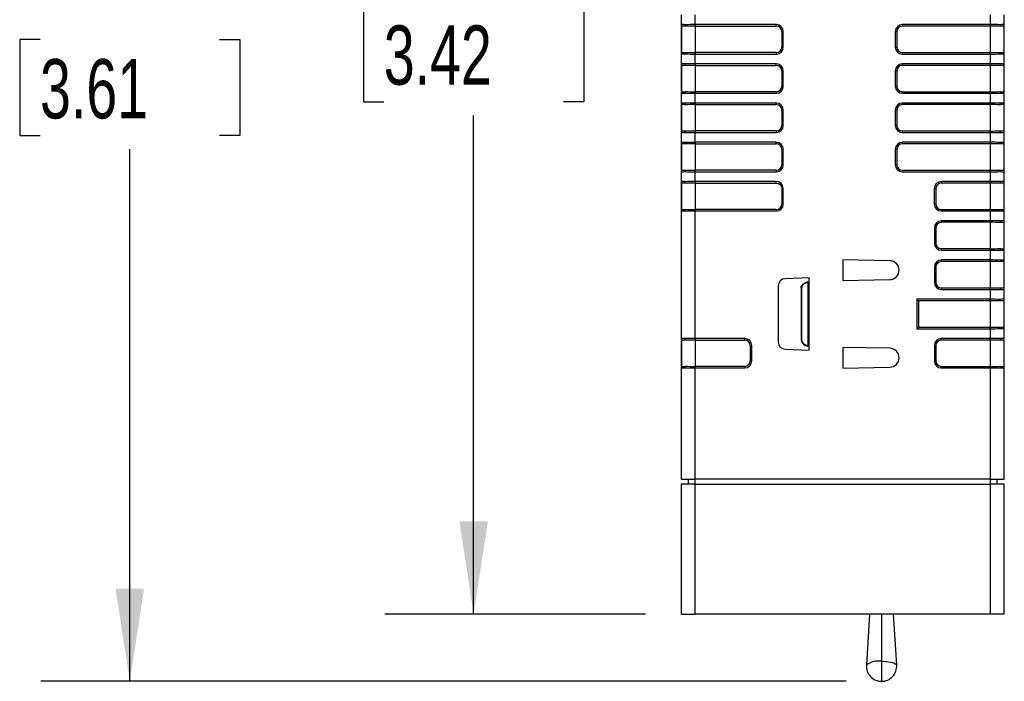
# Model space of a CAD drawing. Header units: millimetres. Extents: x 0 to 1397, y 0 to 1080.
# Tile 7 of 28: x 288 to 464, y 637 to 755. Entities that reach past the tile are written whole.
import ezdxf

# ---------------------------------------------------------------- set-up
doc = ezdxf.new("R2010")
doc.units = ezdxf.units.MM
doc.header["$LTSCALE"] = 5
doc.layers.add('DIMENSIONS', color=140, linetype='Continuous', lineweight=25)
doc.styles.add('SLDTEXTSTYLE0', font='TXT', dxfattribs={"width": 0.7})
doc.dimstyles.new('SLDDIMSTYLE1', dxfattribs={"dimtxt": 10.790039, "dimasz": 16.51, "dimexe": 0, "dimexo": 0.0625, "dimgap": 2.69751, "dimtad": 0, "dimtih": 1, "dimtoh": 1, "dimdec": 1, "dimlfac": 0.4, "dimrnd": 1e-09, "dimzin": 12, "dimdsep": 46, "dimtxsty": 'SLDTEXTSTYLE0', "dimsah": 1, "dimcen": 0.09, "dimadec": 0, "dimazin": 3, "dimtfac": 1, "dimtdec": 1, "dimtofl": 0, "dimtmove": 0, "dimatfit": 3, "dimfxl": 0, "dimfrac": 2, "dimtolj": 1, "dimtzin": 12, "dimarcsym": 0})

# ---------------------------------------------------------------- blocks, each defined once
blk = doc.blocks.new('_D_4')
at = {"layer": 'DIMENSIONS'}
for p, q in [((402.51, 865.71), (292.08, 865.71)), ((307.96, 865.71), (307.96, 770.75)), ((291.93, 751.19), (288.3, 751.19)), ((288.3, 751.19), (288.3, 734.04)), ((323.99, 751.19), (327.61, 751.19)), ((327.61, 751.19), (327.61, 734.04)), ((288.3, 734.04), (291.93, 734.04)), ((327.61, 734.04), (323.99, 734.04)), ((307.96, 636.67), (307.96, 731.63)), ((435.8, 636.67), (292.08, 636.67))]:
    blk.add_line(p, q, dxfattribs=at)
for points in [[(307.96, 865.71), (305.42, 849.2), (310.5, 849.2)], [(307.96, 636.67), (310.5, 653.18), (305.42, 653.18)]]:
    blk.add_solid(points, dxfattribs=at)
at = {"layer": 'DIMENSIONS', "char_height": 10.583, "attachment_point": 1, "style": 'SLDTEXTSTYLE0'}
for s, insert in [('91.6', (291.93, 767.25)), ('3.61', (291.93, 747.68))]:
    blk.add_mtext(s, dxfattribs=dict(at, insert=insert))
blk = doc.blocks.new('_D_5')
at = {"layer": 'DIMENSIONS'}
for p, q in [((402.51, 865.71), (353.46, 865.71)), ((369.33, 865.71), (369.33, 776.76)), ((353.3, 757.19), (349.68, 757.19)), ((349.68, 757.19), (349.68, 740.04)), ((385.36, 757.19), (388.99, 757.19)), ((388.99, 757.19), (388.99, 740.04)), ((349.68, 740.04), (353.3, 740.04)), ((388.99, 740.04), (385.36, 740.04)), ((369.33, 648.68), (369.33, 737.63)), ((400, 648.68), (353.46, 648.68))]:
    blk.add_line(p, q, dxfattribs=at)
for points in [[(369.33, 865.71), (366.79, 849.2), (371.87, 849.2)], [(369.33, 648.68), (371.87, 665.19), (366.79, 665.19)]]:
    blk.add_solid(points, dxfattribs=at)
at = {"layer": 'DIMENSIONS', "char_height": 10.583, "attachment_point": 1, "style": 'SLDTEXTSTYLE0'}
for s, insert in [('86.8', (353.3, 773.25)), ('3.42', (353.3, 753.69))]:
    blk.add_mtext(s, dxfattribs=dict(at, insert=insert))

msp = doc.modelspace()

# ---------------------------------------------------------------- linework, layer by layer
for p, q in [((406.36, 755.58), (406.36, 753.84)), ((408.86, 753.84), (408.86, 755.58)), ((461.55, 755.58), (461.55, 753.84)), ((464.05, 753.84), (464.05, 755.58)), ((406.36, 753.84), (406.36, 752.59)), ((406.42, 752.59), (406.36, 752.59)), ((406.36, 752.59), (406.36, 749.83)), ((406.42, 753.56), (406.42, 748.86)), ((423.36, 753.84), (408.86, 753.84)), ((408.86, 753.84), (408.86, 753.56)), ((408.86, 753.56), (423.36, 753.56)), ((408.86, 753.56), (408.86, 748.86)), ((423.36, 753.56), (423.36, 753.84)), ((424.34, 752.59), (424.61, 752.59)), ((424.34, 752.59), (424.34, 749.83)), ((424.61, 749.83), (424.61, 752.59)), ((444.6, 752.59), (444.6, 749.83)), ((444.88, 752.59), (444.6, 752.59)), ((444.88, 752.59), (444.88, 749.83)), ((461.55, 753.84), (445.85, 753.84)), ((445.85, 753.84), (445.85, 753.56)), ((461.55, 753.56), (445.85, 753.56)), ((461.55, 753.84), (461.55, 753.56)), ((461.55, 753.56), (461.55, 748.86)), ((463.99, 753.56), (463.99, 748.86)), ((464.05, 752.59), (463.99, 752.59)), ((464.05, 752.59), (464.05, 753.47)), ((464.05, 749.83), (464.05, 752.59)), ((406.36, 749.83), (406.42, 749.83)), ((406.36, 749.83), (406.36, 748.95)), ((408.86, 748.86), (408.86, 748.58)), ((423.36, 748.86), (408.86, 748.86)), ((423.36, 748.86), (423.36, 748.58)), ((424.34, 749.83), (424.61, 749.83)), ((444.6, 749.83), (444.88, 749.83)), ((445.85, 748.86), (445.85, 748.58)), ((445.85, 748.86), (461.55, 748.86)), ((461.55, 748.58), (461.55, 748.86)), ((463.99, 749.83), (464.05, 749.83)), ((464.05, 748.95), (464.05, 749.83)), ((406.36, 748.58), (406.36, 746.84)), ((408.86, 746.84), (408.86, 748.58)), ((408.86, 748.58), (423.36, 748.58)), ((445.85, 748.58), (461.55, 748.58)), ((461.55, 748.58), (461.55, 746.84)), ((464.05, 746.84), (464.05, 748.58)), ((406.36, 746.84), (406.36, 745.59)), ((406.42, 745.59), (406.36, 745.59)), ((406.36, 745.59), (406.36, 742.83)), ((406.42, 746.56), (406.42, 741.86)), ((423.36, 746.84), (408.86, 746.84)), ((408.86, 746.84), (408.86, 746.56)), ((408.86, 746.56), (423.36, 746.56)), ((408.86, 746.56), (408.86, 741.86)), ((423.36, 746.56), (423.36, 746.84)), ((424.34, 745.59), (424.61, 745.59)), ((424.34, 745.59), (424.34, 742.83)), ((424.61, 742.83), (424.61, 745.59)), ((444.6, 745.59), (444.6, 742.83)), ((444.88, 745.59), (444.6, 745.59)), ((444.88, 745.59), (444.88, 742.83)), ((461.55, 746.84), (445.85, 746.84)), ((445.85, 746.84), (445.85, 746.56)), ((461.55, 746.56), (445.85, 746.56)), ((461.55, 746.84), (461.55, 746.56)), ((461.55, 746.56), (461.55, 741.86)), ((463.99, 746.56), (463.99, 741.86)), ((464.05, 745.59), (463.99, 745.59)), ((464.05, 745.59), (464.05, 746.47)), ((464.05, 742.83), (464.05, 745.59)), ((406.36, 742.83), (406.42, 742.83)), ((406.36, 742.83), (406.36, 741.95)), ((408.86, 741.86), (408.86, 741.58)), ((423.36, 741.86), (408.86, 741.86)), ((423.36, 741.86), (423.36, 741.58)), ((424.34, 742.83), (424.61, 742.83)), ((444.6, 742.83), (444.88, 742.83)), ((445.85, 741.86), (445.85, 741.58)), ((445.85, 741.86), (461.55, 741.86)), ((461.55, 741.58), (461.55, 741.86)), ((463.99, 742.83), (464.05, 742.83)), ((464.05, 741.95), (464.05, 742.83)), ((406.36, 741.58), (406.36, 739.84)), ((408.86, 739.84), (408.86, 741.58)), ((408.86, 741.58), (423.36, 741.58)), ((445.85, 741.58), (461.55, 741.58)), ((461.55, 741.58), (461.55, 739.84)), ((464.05, 739.84), (464.05, 741.58)), ((406.36, 739.84), (406.36, 738.59)), ((406.42, 738.59), (406.36, 738.59)), ((406.36, 738.59), (406.36, 735.83)), ((406.42, 739.56), (406.42, 734.86)), ((423.36, 739.84), (408.86, 739.84)), ((408.86, 739.84), (408.86, 739.56)), ((408.86, 739.56), (423.36, 739.56)), ((408.86, 739.56), (408.86, 734.86)), ((423.36, 739.56), (423.36, 739.84)), ((424.34, 738.59), (424.61, 738.59)), ((424.34, 738.59), (424.34, 735.83)), ((424.61, 735.83), (424.61, 738.59)), ((444.6, 738.59), (444.6, 735.83)), ((444.88, 738.59), (444.6, 738.59)), ((444.88, 738.59), (444.88, 735.83)), ((461.55, 739.84), (445.85, 739.84)), ((445.85, 739.84), (445.85, 739.56)), ((461.55, 739.56), (445.85, 739.56)), ((461.55, 739.84), (461.55, 739.56)), ((461.55, 739.56), (461.55, 734.86)), ((463.99, 739.56), (463.99, 734.86)), ((464.05, 738.59), (463.99, 738.59)), ((464.05, 738.59), (464.05, 739.47)), ((464.05, 735.83), (464.05, 738.59)), ((406.42, 735.83), (406.36, 735.83)), ((406.36, 735.83), (406.36, 734.95)), ((408.86, 734.86), (408.86, 734.58)), ((423.36, 734.86), (408.86, 734.86)), ((423.36, 734.86), (423.36, 734.58)), ((424.34, 735.83), (424.61, 735.83)), ((444.6, 735.83), (444.88, 735.83)), ((445.85, 734.86), (445.85, 734.58)), ((445.85, 734.86), (461.55, 734.86)), ((461.55, 734.58), (461.55, 734.86)), ((463.99, 735.83), (464.05, 735.83)), ((464.05, 734.95), (464.05, 735.83)), ((406.36, 734.58), (406.36, 732.84)), ((408.86, 732.84), (408.86, 734.58)), ((408.86, 734.58), (423.36, 734.58)), ((445.85, 734.58), (461.55, 734.58)), ((461.55, 734.58), (461.55, 732.84)), ((464.05, 732.84), (464.05, 734.58)), ((406.36, 732.84), (406.36, 731.59)), ((406.42, 731.59), (406.36, 731.59)), ((406.36, 731.59), (406.36, 728.83)), ((406.42, 732.56), (406.42, 727.86)), ((423.36, 732.84), (408.86, 732.84)), ((408.86, 732.84), (408.86, 732.56)), ((408.86, 732.56), (423.36, 732.56)), ((408.86, 732.56), (408.86, 727.86)), ((423.36, 732.56), (423.36, 732.84)), ((424.34, 731.59), (424.61, 731.59)), ((424.34, 731.59), (424.34, 728.83)), ((424.61, 728.83), (424.61, 731.59)), ((444.6, 731.59), (444.6, 728.83)), ((444.88, 731.59), (444.6, 731.59)), ((444.88, 731.59), (444.88, 728.83)), ((461.55, 732.84), (445.85, 732.84)), ((445.85, 732.84), (445.85, 732.56)), ((461.55, 732.56), (445.85, 732.56)), ((461.55, 732.84), (461.55, 732.56)), ((461.55, 732.56), (461.55, 727.86)), ((463.99, 732.56), (463.99, 727.86)), ((464.05, 731.59), (463.99, 731.59)), ((464.05, 731.59), (464.05, 732.47)), ((464.05, 728.83), (464.05, 731.59)), ((406.42, 728.83), (406.36, 728.83)), ((406.36, 728.83), (406.36, 727.95)), ((408.86, 727.86), (408.86, 727.58)), ((423.36, 727.86), (408.86, 727.86)), ((423.36, 727.86), (423.36, 727.58)), ((424.34, 728.83), (424.61, 728.83)), ((444.6, 728.83), (444.88, 728.83)), ((445.85, 727.86), (445.85, 727.58)), ((445.85, 727.86), (461.55, 727.86)), ((461.55, 727.58), (461.55, 727.86)), ((463.99, 728.83), (464.05, 728.83)), ((464.05, 727.95), (464.05, 728.83)), ((406.36, 727.58), (406.36, 725.84)), ((408.86, 725.84), (408.86, 727.58)), ((408.86, 727.58), (423.36, 727.58)), ((445.85, 727.58), (461.55, 727.58)), ((461.55, 727.58), (461.55, 725.84)), ((464.05, 725.84), (464.05, 727.58)), ((406.36, 725.84), (406.36, 724.59)), ((406.42, 724.59), (406.36, 724.59)), ((406.36, 724.59), (406.36, 721.83)), ((406.42, 725.56), (406.42, 720.86)), ((423.36, 725.84), (408.86, 725.84)), ((408.86, 725.84), (408.86, 725.56)), ((408.86, 725.56), (423.36, 725.56)), ((408.86, 725.56), (408.86, 720.86)), ((423.36, 725.56), (423.36, 725.84)), ((424.05, 725.28), (424.24, 725.47)), ((424.34, 724.59), (424.61, 724.59)), ((424.34, 724.59), (424.34, 721.83)), ((424.61, 721.83), (424.61, 724.59)), ((451.54, 724.59), (451.54, 721.83)), ((451.82, 724.59), (451.54, 724.59)), ((451.82, 724.59), (451.82, 721.83)), ((461.55, 725.84), (452.79, 725.84)), ((452.79, 725.84), (452.79, 725.56)), ((461.55, 725.56), (452.79, 725.56)), ((461.55, 725.84), (461.55, 725.56)), ((461.55, 725.56), (461.55, 720.86)), ((463.99, 725.56), (463.99, 720.86)), ((464.05, 724.59), (463.99, 724.59)), ((464.05, 724.59), (464.05, 725.47)), ((464.05, 721.83), (464.05, 724.59)), ((406.36, 721.83), (406.42, 721.83)), ((406.36, 721.83), (406.36, 720.58)), ((408.86, 720.86), (408.86, 720.58)), ((423.36, 720.86), (408.86, 720.86)), ((423.36, 720.86), (423.36, 720.58)), ((424.34, 721.83), (424.61, 721.83)), ((451.54, 721.83), (451.82, 721.83)), ((452.79, 720.86), (452.79, 720.58)), ((452.79, 720.86), (461.55, 720.86)), ((461.55, 720.58), (461.55, 720.86)), ((463.99, 721.83), (464.05, 721.83)), ((464.05, 720.95), (464.05, 721.83)), ((406.36, 720.58), (406.36, 697.84)), ((408.86, 697.84), (408.86, 720.58)), ((408.86, 720.58), (423.36, 720.58)), ((452.79, 720.58), (461.55, 720.58)), ((461.55, 718.84), (452.81, 718.84)), ((452.81, 718.84), (452.81, 718.56)), ((461.55, 720.58), (461.55, 718.84)), ((461.55, 718.84), (461.55, 718.56)), ((464.05, 718.84), (464.05, 720.58)), ((451.57, 717.59), (451.57, 714.83)), ((451.84, 717.59), (451.57, 717.59)), ((451.84, 717.59), (451.84, 714.83)), ((461.55, 718.56), (452.81, 718.56)), ((461.55, 718.56), (461.55, 713.86)), ((463.99, 718.56), (463.99, 713.86)), ((464.05, 717.59), (463.99, 717.59)), ((464.05, 717.59), (464.05, 718.47)), ((464.05, 714.83), (464.05, 717.59)), ((451.57, 714.83), (451.84, 714.83)), ((452.81, 713.86), (452.81, 713.58)), ((452.81, 713.86), (461.55, 713.86)), ((452.81, 713.58), (461.55, 713.58)), ((461.55, 713.58), (461.55, 713.86)), ((461.55, 713.58), (461.55, 711.84)), ((463.99, 714.83), (464.05, 714.83)), ((464.05, 713.95), (464.05, 714.83)), ((464.05, 711.84), (464.05, 713.58)), ((443.61, 711.71), (435.21, 711.86)), ((435.21, 711.86), (435.21, 708.19)), ((461.55, 711.84), (452.81, 711.84)), ((452.81, 711.84), (452.81, 711.56)), ((461.55, 711.84), (461.55, 711.56)), ((451.57, 710.59), (451.57, 707.83)), ((451.84, 710.59), (451.57, 710.59)), ((451.84, 710.59), (451.84, 707.83)), ((461.55, 711.56), (452.81, 711.56)), ((461.55, 711.56), (461.55, 706.86)), ((463.99, 711.56), (463.99, 706.86)), ((464.05, 710.59), (463.99, 710.59)), ((464.05, 710.59), (464.05, 711.47)), ((464.05, 707.83), (464.05, 710.59)), ((429.21, 708.65), (424.91, 708.5)), ((429.21, 695.77), (429.21, 708.65)), ((435.21, 708.19), (443.61, 708.33)), ((423.71, 707.25), (423.71, 697.17)), ((427.78, 706.82), (427.87, 706.82)), ((427.78, 706.82), (427.78, 697.6)), ((427.87, 706.82), (427.87, 697.6)), ((428.96, 707.91), (428.96, 707.94)), ((428.96, 707.91), (428.96, 696.5)), ((451.57, 707.83), (451.84, 707.83)), ((452.81, 706.86), (452.81, 706.58)), ((452.81, 706.86), (461.55, 706.86)), ((452.81, 706.58), (461.55, 706.58)), ((461.55, 706.58), (461.55, 706.86)), ((461.55, 706.58), (461.55, 704.84)), ((463.99, 707.83), (464.05, 707.83)), ((464.05, 706.95), (464.05, 707.83)), ((464.05, 704.84), (464.05, 706.58)), ((461.55, 704.84), (448.44, 704.84)), ((448.44, 704.84), (448.44, 699.58)), ((448.71, 704.56), (448.44, 704.84)), ((461.55, 704.56), (461.55, 704.84)), ((461.55, 704.56), (448.71, 704.56)), ((448.71, 704.56), (448.71, 699.86)), ((461.55, 704.56), (461.55, 699.86)), ((463.99, 704.56), (463.99, 699.86)), ((464.05, 703.59), (463.99, 703.59)), ((464.05, 703.59), (464.05, 704.47)), ((464.05, 700.83), (464.05, 703.59)), ((448.71, 699.86), (448.44, 699.58)), ((448.44, 699.58), (461.55, 699.58)), ((448.71, 699.86), (461.55, 699.86)), ((461.55, 699.58), (461.55, 699.86)), ((461.55, 699.58), (461.55, 697.84)), ((463.99, 700.83), (464.05, 700.83)), ((464.05, 699.95), (464.05, 700.83)), ((464.05, 697.84), (464.05, 699.58)), ((417.73, 697.84), (408.86, 697.84)), ((408.86, 697.84), (408.86, 697.56)), ((417.73, 697.56), (417.73, 697.84)), ((461.55, 697.84), (452.81, 697.84)), ((452.81, 697.56), (452.81, 697.84)), ((461.55, 697.56), (461.55, 697.84)), ((406.36, 697.47), (406.36, 696.59)), ((406.42, 696.59), (406.36, 696.59)), ((406.36, 696.59), (406.36, 693.83)), ((406.42, 697.56), (406.42, 692.86)), ((408.86, 697.56), (417.73, 697.56)), ((408.86, 697.56), (408.86, 692.86)), ((418.71, 696.59), (418.98, 696.59)), ((418.71, 696.59), (418.71, 693.83)), ((418.98, 693.83), (418.98, 696.59)), ((427.87, 697.6), (427.78, 697.6)), ((428.96, 696.47), (428.96, 696.5)), ((443.61, 696.09), (435.21, 696.23)), ((435.21, 696.23), (435.21, 692.56)), ((451.57, 696.59), (451.57, 693.83)), ((451.84, 696.59), (451.57, 696.59)), ((451.84, 696.59), (451.84, 693.83)), ((461.55, 697.56), (452.81, 697.56)), ((461.55, 697.56), (461.55, 692.86)), ((463.99, 697.56), (463.99, 692.86)), ((464.05, 696.59), (463.99, 696.59)), ((464.05, 696.59), (464.05, 697.47)), ((464.05, 693.83), (464.05, 696.59)), ((424.91, 695.92), (429.21, 695.77)), ((406.36, 693.83), (406.42, 693.83)), ((406.36, 693.83), (406.36, 692.95)), ((406.36, 692.58), (406.36, 672.74)), ((408.86, 692.86), (408.86, 692.58)), ((417.73, 692.86), (408.86, 692.86)), ((408.86, 672.74), (408.86, 692.58)), ((408.86, 692.58), (417.73, 692.58)), ((417.73, 692.86), (417.73, 692.58)), ((418.71, 693.83), (418.98, 693.83)), ((435.21, 692.56), (443.61, 692.71)), ((451.57, 693.83), (451.84, 693.83)), ((452.81, 692.86), (452.81, 692.58)), ((452.81, 692.86), (461.55, 692.86)), ((452.81, 692.58), (461.55, 692.58)), ((461.55, 692.58), (461.55, 692.86)), ((461.55, 692.58), (461.55, 672.74)), ((463.99, 693.83), (464.05, 693.83)), ((464.05, 692.95), (464.05, 693.83)), ((464.05, 672.74), (464.05, 692.58)), ((406.35, 671.86), (406.35, 648.68)), ((408.85, 671.86), (406.35, 671.86)), ((406.36, 672.74), (408.86, 672.74)), ((407.6, 672.74), (407.6, 671.86)), ((408.85, 671.86), (408.85, 672.74)), ((408.85, 648.68), (408.85, 671.86)), ((408.85, 671.86), (461.55, 671.86)), ((461.55, 672.74), (408.86, 672.74)), ((461.55, 672.74), (464.05, 672.74)), ((461.55, 672.74), (461.55, 671.86)), ((461.55, 671.86), (461.55, 648.68)), ((464.05, 671.86), (461.55, 671.86)), ((462.8, 671.86), (462.8, 672.74)), ((464.05, 648.68), (464.05, 671.86)), ((406.35, 648.68), (408.85, 648.68)), ((461.55, 648.68), (408.85, 648.68)), ((440.02, 648.68), (439.45, 639.55)), ((442.15, 648.68), (442.15, 640.24)), ((444.85, 639.55), (444.27, 648.68)), ((464.05, 648.68), (461.55, 648.68)), ((442.15, 640.24), (442.15, 636.67))]:
    msp.add_line(p, q)
at = {"flags": 128}
for points in [[(407.09, 753.82), (406.77, 753.83), (406.54, 753.83), (406.36, 753.84)], [(407.14, 753.54), (407.1, 753.68), (407.09, 753.82)], [(463.32, 753.82), (463.31, 753.68), (463.28, 753.54)], [(464.05, 753.84), (463.87, 753.83), (463.64, 753.83), (463.32, 753.82)], [(407.09, 748.6), (407.1, 748.74), (407.14, 748.88)], [(463.28, 748.88), (463.31, 748.74), (463.32, 748.6)], [(406.36, 748.58), (406.54, 748.59), (406.77, 748.59), (407.09, 748.6)], [(463.32, 748.6), (463.64, 748.59), (463.87, 748.59), (464.05, 748.58)], [(407.09, 746.82), (406.77, 746.83), (406.54, 746.83), (406.36, 746.84)], [(407.14, 746.54), (407.1, 746.68), (407.09, 746.82)], [(463.32, 746.82), (463.31, 746.68), (463.28, 746.54)], [(464.05, 746.84), (463.87, 746.83), (463.64, 746.83), (463.32, 746.82)], [(407.09, 741.6), (407.1, 741.74), (407.14, 741.88)], [(463.28, 741.88), (463.31, 741.74), (463.32, 741.6)], [(406.36, 741.58), (406.54, 741.59), (406.77, 741.59), (407.09, 741.6)], [(463.32, 741.6), (463.64, 741.59), (463.87, 741.59), (464.05, 741.58)], [(407.09, 739.82), (406.77, 739.83), (406.54, 739.83), (406.36, 739.84)], [(407.14, 739.54), (407.1, 739.68), (407.09, 739.82)], [(463.32, 739.82), (463.31, 739.68), (463.28, 739.54)], [(464.05, 739.84), (463.87, 739.83), (463.64, 739.83), (463.32, 739.82)], [(407.09, 734.6), (407.1, 734.74), (407.14, 734.88)], [(463.28, 734.88), (463.31, 734.74), (463.32, 734.6)], [(406.36, 734.58), (406.54, 734.59), (406.77, 734.59), (407.09, 734.6)], [(463.32, 734.6), (463.64, 734.59), (463.87, 734.59), (464.05, 734.58)], [(407.09, 732.82), (406.77, 732.83), (406.54, 732.83), (406.36, 732.84)], [(407.14, 732.54), (407.1, 732.68), (407.09, 732.82)], [(463.32, 732.82), (463.31, 732.68), (463.28, 732.54)], [(464.05, 732.84), (463.87, 732.83), (463.64, 732.83), (463.32, 732.82)], [(407.09, 727.6), (407.1, 727.74), (407.14, 727.88)], [(463.28, 727.88), (463.31, 727.74), (463.32, 727.6)], [(406.36, 727.58), (406.54, 727.59), (406.77, 727.59), (407.09, 727.6)], [(463.32, 727.6), (463.64, 727.59), (463.87, 727.59), (464.05, 727.58)], [(407.09, 725.82), (406.77, 725.83), (406.54, 725.83), (406.36, 725.84)], [(407.14, 725.54), (407.1, 725.68), (407.09, 725.82)], [(424.24, 725.47), (423.78, 725.76), (423.36, 725.84)], [(423.36, 725.56), (423.73, 725.49), (424.05, 725.28)], [(424.05, 725.28), (424.26, 724.96), (424.34, 724.59)], [(424.61, 724.59), (424.49, 725.12), (424.24, 725.47)], [(463.32, 725.82), (463.31, 725.68), (463.28, 725.54)], [(464.05, 725.84), (463.87, 725.83), (463.64, 725.83), (463.32, 725.82)], [(406.36, 720.58), (406.54, 720.59), (406.77, 720.59), (407.09, 720.6)], [(407.09, 720.6), (407.1, 720.74), (407.14, 720.88)], [(463.28, 720.88), (463.31, 720.74), (463.32, 720.6)], [(463.32, 720.6), (463.64, 720.59), (463.87, 720.59), (464.05, 720.58)], [(464.05, 718.84), (463.87, 718.83), (463.64, 718.83), (463.32, 718.82)], [(463.32, 718.82), (463.31, 718.68), (463.28, 718.54)], [(463.28, 713.88), (463.31, 713.74), (463.32, 713.6)], [(463.32, 713.6), (463.64, 713.59), (463.87, 713.59), (464.05, 713.58)], [(463.32, 711.82), (463.31, 711.68), (463.28, 711.54)], [(464.05, 711.84), (463.87, 711.83), (463.64, 711.83), (463.32, 711.82)], [(427.78, 706.82), (427.82, 707.07), (427.95, 707.31), (428.17, 707.54), (428.96, 707.94)], [(463.28, 706.88), (463.31, 706.74), (463.32, 706.6)], [(463.32, 706.6), (463.64, 706.59), (463.87, 706.59), (464.05, 706.58)], [(463.32, 704.82), (463.31, 704.68), (463.28, 704.54)], [(464.05, 704.84), (463.87, 704.83), (463.64, 704.83), (463.32, 704.82)], [(463.28, 699.88), (463.31, 699.74), (463.32, 699.6)], [(463.32, 699.6), (463.64, 699.59), (463.87, 699.59), (464.05, 699.58)], [(407.09, 697.82), (406.77, 697.83), (406.54, 697.83), (406.36, 697.84)], [(407.14, 697.54), (407.1, 697.68), (407.09, 697.82)], [(463.32, 697.82), (463.31, 697.68), (463.28, 697.54)], [(464.05, 697.84), (463.87, 697.83), (463.64, 697.83), (463.32, 697.82)], [(427.87, 697.6), (427.91, 697.36), (428.03, 697.12), (428.23, 696.9), (428.96, 696.5)], [(406.36, 692.58), (406.54, 692.59), (406.77, 692.59), (407.09, 692.6)], [(407.09, 692.6), (407.1, 692.74), (407.14, 692.88)], [(463.28, 692.88), (463.31, 692.74), (463.32, 692.6)], [(463.32, 692.6), (463.64, 692.59), (463.87, 692.59), (464.05, 692.58)], [(442.15, 640.24), (442.98, 640.21), (443.74, 640.11), (444.34, 639.95), (444.72, 639.76), (444.85, 639.55)]]:
    msp.add_lwpolyline(points, dxfattribs=at)
for centre, radius, start, end in [((406.98, 753.84), 0.625, 180, 206.0515), ((406.13, 729.36), 24.2, 87.6126, 89.3026), ((408.73, 684.05), 69.78, 89.8958, 91.3473), ((408.54, 704.61), 48.95, 89.6306, 91.6474), ((423.36, 752.58), 1.25, 0.1022, 89.8978), ((423.36, 752.58), 0.977, 0.106, 89.894), ((445.85, 752.58), 1.25, 90.1022, 179.8978), ((445.85, 752.58), 0.977, 90.106, 179.894), ((461.68, 684.03), 69.81, 88.6529, 90.104), ((461.87, 704.61), 48.95, 88.3526, 90.3694), ((464.28, 729.36), 24.2, 90.6973, 92.3874), ((463.43, 753.84), 0.625, 333.9485, 0), ((463.71, 753.47), 0.341, 324.4355, 359.3318), ((406.7, 748.94), 0.341, 144.4355, 179.3318), ((406.98, 748.58), 0.625, 153.9485, 180), ((406.13, 773.07), 24.22, 270.6978, 272.3869), ((408.54, 797.81), 48.95, 268.3527, 270.3693), ((423.36, 749.83), 1.25, 270.1022, 359.8978), ((423.36, 749.83), 0.977, 270.106, 359.894), ((445.85, 749.83), 1.25, 180.1022, 269.8978), ((445.85, 749.83), 0.977, 180.106, 269.894), ((461.87, 797.81), 48.96, 269.6307, 271.6473), ((464.29, 773.07), 24.22, 267.6132, 269.3021), ((463.71, 748.94), 0.341, 0.6682, 35.5645), ((463.43, 748.58), 0.625, 0, 26.0515), ((408.73, 818.36), 69.78, 268.6527, 270.1042), ((461.68, 818.39), 69.81, 269.896, 271.3471), ((406.98, 746.84), 0.625, 180, 206.0515), ((406.13, 722.36), 24.2, 87.6126, 89.3026), ((408.73, 677.05), 69.78, 89.8958, 91.3473), ((408.54, 697.61), 48.95, 89.6306, 91.6474), ((423.36, 745.58), 1.25, 0.1022, 89.8978), ((423.36, 745.58), 0.977, 0.106, 89.894), ((445.85, 745.58), 1.25, 90.1022, 179.8978), ((445.85, 745.58), 0.977, 90.106, 179.894), ((461.68, 677.03), 69.81, 88.6529, 90.104), ((461.87, 697.61), 48.95, 88.3526, 90.3694), ((464.28, 722.36), 24.2, 90.6973, 92.3874), ((463.43, 746.84), 0.625, 333.9485, 0), ((463.71, 746.47), 0.341, 324.4355, 359.3318), ((406.7, 741.94), 0.341, 144.4355, 179.3318), ((406.98, 741.58), 0.625, 153.9485, 180), ((406.13, 766.07), 24.22, 270.6978, 272.3869), ((408.54, 790.81), 48.95, 268.3527, 270.3693), ((423.36, 742.83), 1.25, 270.1022, 359.8978), ((423.36, 742.83), 0.977, 270.106, 359.894), ((445.85, 742.83), 1.25, 180.1022, 269.8978), ((445.85, 742.83), 0.977, 180.106, 269.894), ((461.87, 790.81), 48.96, 269.6307, 271.6473), ((464.29, 766.07), 24.22, 267.6132, 269.3021), ((463.71, 741.94), 0.341, 0.6682, 35.5645), ((463.43, 741.58), 0.625, 0, 26.0515), ((408.73, 811.36), 69.78, 268.6527, 270.1042), ((461.68, 811.39), 69.81, 269.896, 271.3471), ((406.98, 739.84), 0.625, 180, 206.0515), ((406.13, 715.36), 24.2, 87.6126, 89.3026), ((408.73, 670.05), 69.78, 89.8958, 91.3473), ((408.54, 690.61), 48.95, 89.6306, 91.6474), ((423.36, 738.58), 1.25, 0.1022, 89.8978), ((423.36, 738.58), 0.977, 0.106, 89.894), ((445.85, 738.58), 1.25, 90.1022, 179.8978), ((445.85, 738.58), 0.977, 90.106, 179.894), ((461.68, 670.03), 69.81, 88.6529, 90.104), ((461.87, 690.61), 48.95, 88.3526, 90.3694), ((464.28, 715.36), 24.2, 90.6973, 92.3874), ((463.43, 739.84), 0.625, 333.9485, 0), ((463.71, 739.47), 0.341, 324.4355, 359.3318), ((406.7, 734.94), 0.341, 144.4355, 179.3318), ((406.98, 734.58), 0.625, 153.9485, 180), ((406.13, 759.07), 24.22, 270.6978, 272.3869), ((408.54, 783.81), 48.95, 268.3527, 270.3693), ((423.36, 735.83), 1.25, 270.1022, 359.8978), ((423.36, 735.83), 0.977, 270.106, 359.894), ((445.85, 735.83), 1.25, 180.1022, 269.8978), ((445.85, 735.83), 0.977, 180.106, 269.894), ((461.87, 783.81), 48.96, 269.6307, 271.6473), ((464.29, 759.07), 24.22, 267.6132, 269.3021), ((463.71, 734.94), 0.341, 0.6682, 35.5645), ((463.43, 734.58), 0.625, 0, 26.0515), ((408.73, 804.36), 69.78, 268.6527, 270.1042), ((461.68, 804.39), 69.81, 269.896, 271.3471), ((406.98, 732.84), 0.625, 180, 206.0515), ((406.13, 708.36), 24.2, 87.6126, 89.3026), ((408.73, 663.05), 69.78, 89.8958, 91.3473), ((408.54, 683.61), 48.95, 89.6306, 91.6474), ((423.36, 731.58), 1.25, 0.1022, 89.8978), ((423.36, 731.58), 0.977, 0.106, 89.894), ((445.85, 731.58), 1.25, 90.1022, 179.8978), ((445.85, 731.58), 0.977, 90.106, 179.894), ((461.68, 663.03), 69.81, 88.6529, 90.104), ((461.87, 683.61), 48.95, 88.3526, 90.3694), ((464.28, 708.36), 24.2, 90.6973, 92.3874), ((463.43, 732.84), 0.625, 333.9485, 0), ((463.71, 732.47), 0.341, 324.4355, 359.3318), ((406.7, 727.94), 0.341, 144.4355, 179.3318), ((406.98, 727.58), 0.625, 153.9485, 180), ((406.13, 752.07), 24.22, 270.6978, 272.3869), ((408.54, 776.81), 48.95, 268.3527, 270.3693), ((423.36, 728.83), 1.25, 270.1022, 359.8978), ((423.36, 728.83), 0.977, 270.106, 359.894), ((445.85, 728.83), 1.25, 180.1022, 269.8978), ((445.85, 728.83), 0.977, 180.106, 269.894), ((461.87, 776.81), 48.96, 269.6307, 271.6473), ((464.29, 752.07), 24.22, 267.6132, 269.3021), ((463.71, 727.94), 0.341, 0.6682, 35.5645), ((463.43, 727.58), 0.625, 0, 26.0515), ((408.73, 797.36), 69.78, 268.6527, 270.1042), ((461.68, 797.39), 69.81, 269.896, 271.3471), ((406.98, 725.84), 0.625, 180, 206.0515), ((406.13, 701.36), 24.2, 87.6126, 89.3026), ((408.73, 656.05), 69.78, 89.8958, 91.3473), ((408.54, 676.61), 48.95, 89.6306, 91.6474), ((452.8, 724.58), 1.25, 90.1332, 179.9017), ((452.8, 724.58), 0.978, 90.1443, 179.9004), ((461.68, 656.03), 69.81, 88.6529, 90.104), ((461.87, 676.61), 48.95, 88.3526, 90.3694), ((464.28, 701.36), 24.2, 90.6973, 92.3874), ((463.43, 725.84), 0.625, 333.9485, 0), ((463.71, 725.47), 0.341, 324.4355, 359.3318), ((406.98, 720.58), 0.625, 153.9485, 180), ((406.13, 745.07), 24.22, 270.6978, 272.3869), ((408.73, 790.36), 69.78, 268.6527, 270.1042), ((408.54, 769.81), 48.95, 268.3527, 270.3693), ((423.36, 721.83), 1.25, 270.1022, 359.8978), ((423.36, 721.83), 0.977, 270.106, 359.894), ((452.8, 721.83), 1.25, 180.0954, 269.8697), ((452.8, 721.83), 0.978, 180.096, 269.8593), ((461.87, 769.81), 48.96, 269.6307, 271.6473), ((461.68, 790.39), 69.81, 269.896, 271.3471), ((464.29, 745.07), 24.22, 267.6132, 269.3021), ((463.71, 720.94), 0.341, 0.6682, 35.5645), ((463.43, 720.58), 0.625, 0, 26.0515), ((452.82, 717.58), 1.25, 90.1022, 179.8978), ((461.68, 649.03), 69.81, 88.6529, 90.104), ((463.43, 718.84), 0.625, 333.9485, 0), ((452.82, 717.58), 0.977, 90.106, 179.894), ((461.87, 669.61), 48.95, 88.3526, 90.3694), ((464.28, 694.36), 24.2, 90.6973, 92.3874), ((463.71, 718.47), 0.341, 324.4355, 359.3318), ((452.82, 714.83), 1.25, 180.1022, 269.8978), ((452.82, 714.83), 0.977, 180.106, 269.894), ((461.87, 762.81), 48.96, 269.6307, 271.6473), ((461.68, 783.39), 69.81, 269.896, 271.3471), ((464.29, 738.07), 24.22, 267.6132, 269.3021), ((463.71, 713.94), 0.341, 0.6682, 35.5645), ((463.43, 713.58), 0.625, 0, 26.0515), ((452.82, 710.58), 1.25, 90.13, 179.87), ((461.68, 642.03), 69.81, 88.6529, 90.104), ((463.43, 711.84), 0.625, 333.9485, 0), ((443.58, 710.02), 1.69, 271, 89), ((452.82, 710.58), 0.977, 90.1027, 179.8973), ((461.87, 662.61), 48.95, 88.3526, 90.3694), ((464.28, 687.36), 24.2, 90.6973, 92.3874), ((463.71, 711.47), 0.341, 324.4355, 359.3318), ((424.96, 707.25), 1.25, 92, 180), ((429.19, 706.6), 1.34, 99.8424, 170.4279), ((452.82, 707.83), 1.25, 180.13, 269.87), ((452.82, 707.83), 0.977, 180.1027, 269.8973), ((461.87, 755.81), 48.96, 269.6307, 271.6473), ((461.68, 776.36), 69.78, 269.8958, 271.3473), ((464.29, 731.07), 24.22, 267.6132, 269.3021), ((463.71, 706.94), 0.341, 0.6682, 35.5645), ((463.43, 706.58), 0.625, 0, 26.0515), ((461.68, 635.05), 69.78, 88.6527, 90.1042), ((463.43, 704.84), 0.625, 333.9485, 0), ((461.87, 655.61), 48.95, 88.3526, 90.3694), ((464.28, 680.36), 24.2, 90.6973, 92.3874), ((463.71, 704.47), 0.341, 324.4355, 359.3318), ((461.87, 748.81), 48.96, 269.6307, 271.6473), ((461.68, 769.36), 69.78, 269.8958, 271.3473), ((464.29, 724.07), 24.22, 267.6132, 269.3021), ((463.71, 699.94), 0.341, 0.6682, 35.5645), ((463.43, 699.58), 0.625, 0, 26.0515), ((406.98, 697.84), 0.625, 180, 206.0515), ((408.73, 628.05), 69.78, 89.8958, 91.3473), ((417.73, 696.58), 1.25, 0.0954, 89.8697), ((452.82, 696.58), 1.25, 90.13, 179.87), ((461.68, 628.05), 69.78, 88.6527, 90.1042), ((463.43, 697.84), 0.625, 333.9485, 0), ((406.7, 697.47), 0.341, 180.6682, 215.5645), ((406.13, 673.36), 24.2, 87.6126, 89.3026), ((408.54, 648.61), 48.95, 89.6306, 91.6474), ((417.73, 696.58), 0.978, 0.0998, 89.8555), ((424.96, 697.17), 1.25, 180, 268), ((429.14, 697.85), 1.39, 190.3626, 262.4235), ((443.58, 694.4), 1.69, 271, 89), ((452.82, 696.58), 0.977, 90.1027, 179.8973), ((461.87, 648.61), 48.95, 88.3526, 90.3694), ((464.28, 673.36), 24.2, 90.6973, 92.3874), ((463.71, 697.47), 0.341, 324.4355, 359.3318), ((406.7, 692.94), 0.341, 144.4355, 179.3318), ((406.98, 692.58), 0.625, 153.9485, 180), ((406.13, 717.07), 24.22, 270.6978, 272.3869), ((408.73, 762.36), 69.78, 268.6527, 270.1042), ((408.54, 741.81), 48.95, 268.3527, 270.3693), ((417.73, 693.83), 1.25, 270.1332, 359.9017), ((417.73, 693.83), 0.978, 270.1405, 359.9042), ((452.82, 693.83), 1.25, 180.13, 269.87), ((452.82, 693.83), 0.977, 180.1027, 269.8973), ((461.87, 741.81), 48.96, 269.6307, 271.6473), ((461.68, 762.39), 69.81, 269.896, 271.3471), ((464.29, 717.07), 24.22, 267.6132, 269.3021), ((463.71, 692.94), 0.341, 0.6682, 35.5645), ((463.43, 692.58), 0.625, 0, 26.0515), ((441.57, 636.86), 3.43, 80.3107, 128.2586), ((442.15, 639.38), 2.71, 176.3764, 270), ((442.15, 639.38), 2.71, 270, 3.6236)]:
    msp.add_arc(centre, radius, start, end)

# ---------------------------------------------------------------- dimensions: what is measured, and where the dimension line sits
at = {"layer": 'DIMENSIONS'}
for base, p1, p2, picture, middle in [((307.96, 636.67), (408.86, 865.71), (442.15, 636.67), '_D_4', (307.96, 751.19)), ((369.33, 865.71), (406.35, 648.68), (408.86, 865.71), '_D_5', (369.33, 757.19))]:
    dim = msp.add_linear_dim(base=base, p1=p1, p2=p2, angle=90, dimstyle='SLDDIMSTYLE1', dxfattribs=at)
    dim.commit()
    dim.dimension.update_dxf_attribs({"geometry": picture, "text_midpoint": middle, "dimtype": 160})

doc.saveas('drawing.dxf')
